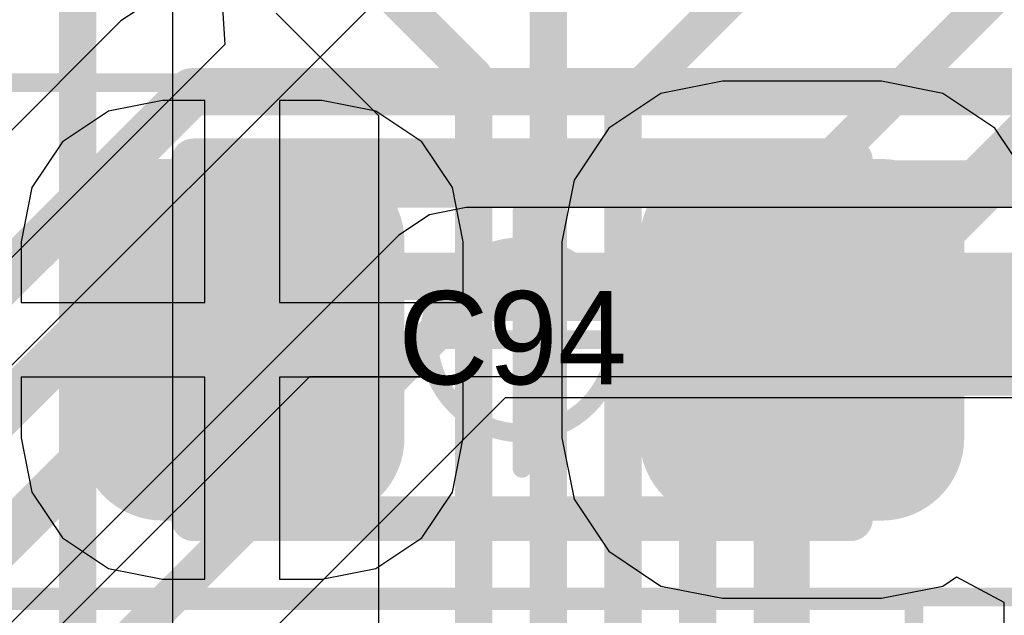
# Model space of a CAD drawing. Header units: millimetres. Extents: x -2 to 68, y -2 to 27.4.
# Tile 173 of 256: x 4.9 to 7.5, y 22 to 23.6. Entities that reach past the tile are written whole.
import ezdxf

# ---------------------------------------------------------------- set-up
doc = ezdxf.new("R2010")
doc.units = ezdxf.units.MM
for name, color, linetype in [('BottomLayer', 5, 'Continuous'), ('Mechanical13', 56, 'Continuous'), ('Mechanical15', 56, 'Continuous'), ('Mechanical2', 216, 'Continuous'), ('MidLayer2', 76, 'Continuous'), ('MidLayer3', 90, 'Continuous'), ('MidLayer6', 216, 'Continuous'), ('MidLayer7', 6, 'Continuous'), ('TopLayer', 1, 'Continuous'), ('TopPaste', 8, 'Continuous'), ('TopSolder', 216, 'Continuous')]:
    doc.layers.add(name, color=color, linetype=linetype)

# ---------------------------------------------------------------- blocks, each defined once
blk = doc.blocks.new('PQFN50P300X300X55_HS_21L_66')
at = {"layer": 'Mechanical15', "const_width": 0.0499999}
for points in [[(-1.60000188, -1.60000188), (-1.60000188, 1.59999934)], [(1.59999934, 1.59999934), (-1.60000188, 1.59999934)]]:
    blk.add_lwpolyline(points, dxfattribs=at)
at = {"layer": 'Mechanical15', "const_width": 0.02499868}
blk.add_lwpolyline([(-1.61250122, 1.59999934, 1), (-1.58750254, 1.59999934, 1)], format="xyb", close=True, dxfattribs=at)
blk.add_lwpolyline([(-1.61250122, 1.59999934, 1), (-1.58750254, 1.59999934, 1)], format="xyb", close=True, dxfattribs=at)
blk = doc.blocks.new('CAP_0603_127')
at = {"layer": 'Mechanical13', "const_width": 0.11999976}
for points in [[(-0.88000078, -0.47999904), (-0.88000078, 0.47999904)], [(-0.88000078, 0.47999904), (0.8800033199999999, 0.47999904)], [(0.8800033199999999, -0.47999904), (0.8800033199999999, 0.47999904)], [(-0.88000078, -0.47999904), (0.8800033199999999, -0.47999904)]]:
    blk.add_lwpolyline(points, dxfattribs=at)
at = {"layer": 'Mechanical13', "const_width": 0.05999988}
for points in [[(-0.9100007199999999, 0.47999904, 1), (-0.8500008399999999, 0.47999904, 1)], [(-0.9100007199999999, 0.47999904, 1), (-0.8500008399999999, 0.47999904, 1)], [(0.85000338, 0.47999904, 1), (0.91000326, 0.47999904, 1)], [(0.85000338, 0.47999904, 1), (0.91000326, 0.47999904, 1)], [(-0.9100007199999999, -0.47999904, 1), (-0.8500008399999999, -0.47999904, 1)], [(-0.9100007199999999, -0.47999904, 1), (-0.8500008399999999, -0.47999904, 1)], [(0.85000338, -0.47999904, 1), (0.91000326, -0.47999904, 1)], [(0.85000338, -0.47999904, 1), (0.91000326, -0.47999904, 1)]]:
    blk.add_lwpolyline(points, format="xyb", close=True, dxfattribs=at)
at = {"layer": 'Mechanical15', "const_width": 0.0499999}
for points in [[(-1.38999976, 0.6900011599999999), (1.38999976, 0.6900011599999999)], [(2.54e-06, -0.3450005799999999), (2.54e-06, 0.3450005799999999)], [(-0.3450005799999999, 0), (0.34500312, 0)], [(-1.38999976, -0.6900011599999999), (1.38999976, -0.6900011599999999)]]:
    blk.add_lwpolyline(points, dxfattribs=at)
at = {"layer": 'Mechanical15'}
for points, const_width in [([(-0.0124968, 0.3450005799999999, 1), (0.01250188, 0.3450005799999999, 1)], 0.02499868), ([(0.2499995, 0, 1), (-0.2499995, 0, 1)], 0.0499999), ([(-0.35749992, 0, 1), (-0.33250124, 0, 1)], 0.02499868), ([(-0.26249884, 0, 1), (-0.23750016, 0, 1)], 0.02499868), ([(0.23750016, 0, 1), (0.26249884, 0, 1)], 0.02499868), ([(0.33250378, 0, 1), (0.35750246, 0, 1)], 0.02499868), ([(-0.0124968, -0.3450005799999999, 1), (0.01250188, -0.3450005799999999, 1)], 0.02499868)]:
    blk.add_lwpolyline(points, format="xyb", close=True, dxfattribs=dict(at, const_width=const_width))
at = {"layer": 'TopLayer', "const_width": 0.22185122}
for points in [[(-1.07407456, 0.26314908, 1), (-0.8522258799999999, 0.26314908, 1)], [(-0.6477762, 0.26314908, 1), (-0.42592752, 0.26314908, 1)], [(0.42592752, 0.26314908, 1), (0.6477762, 0.26314908, 1)], [(0.8522258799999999, 0.26314908, 1), (1.07407456, 0.26314908, 1)], [(-1.07407456, -0.26314908, 1), (-0.8522258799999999, -0.26314908, 1)], [(-0.6477762, -0.26314908, 1), (-0.42592752, -0.26314908, 1)], [(0.42592752, -0.26314908, 1), (0.6477762, -0.26314908, 1)], [(0.8522258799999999, -0.26314908, 1), (1.07407456, -0.26314908, 1)]]:
    blk.add_lwpolyline(points, format="xyb", close=True, dxfattribs=at)
at = {"layer": 'TopLayer'}
for points in [[(-0.53685186, 0.4850003), (-0.9631502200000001, 0.4850003), (-0.53685186, -0.4850003), (-0.9631502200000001, -0.4850003)], [(0.53685186, -0.4850003), (0.9631502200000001, -0.4850003), (0.53685186, 0.4850003), (0.9631502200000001, 0.4850003)], [(-0.31500064, 0.26314908), (-1.18500144, 0.26314908), (-0.31500064, -0.26314908), (-1.18500144, -0.26314908)], [(0.31500064, -0.26314908), (1.18500144, -0.26314908), (0.31500064, 0.26314908), (1.18500144, 0.26314908)]]:
    blk.add_solid(points, dxfattribs=at)
at = {"layer": 'TopPaste', "const_width": 0.22185122}
for points in [[(-1.07407456, 0.26314908, 1), (-0.8522258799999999, 0.26314908, 1)], [(-0.6477762, 0.26314908, 1), (-0.42592752, 0.26314908, 1)], [(0.42592752, 0.26314908, 1), (0.6477762, 0.26314908, 1)], [(0.8522258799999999, 0.26314908, 1), (1.07407456, 0.26314908, 1)], [(-1.07407456, -0.26314908, 1), (-0.8522258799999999, -0.26314908, 1)], [(-0.6477762, -0.26314908, 1), (-0.42592752, -0.26314908, 1)], [(0.42592752, -0.26314908, 1), (0.6477762, -0.26314908, 1)], [(0.8522258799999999, -0.26314908, 1), (1.07407456, -0.26314908, 1)]]:
    blk.add_lwpolyline(points, format="xyb", close=True, dxfattribs=at)
at = {"layer": 'TopPaste'}
for points in [[(-0.53685186, 0.4850003), (-0.9631502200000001, 0.4850003), (-0.53685186, -0.4850003), (-0.9631502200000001, -0.4850003)], [(0.53685186, -0.4850003), (0.9631502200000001, -0.4850003), (0.53685186, 0.4850003), (0.9631502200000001, 0.4850003)], [(-0.31500064, 0.26314908), (-1.18500144, 0.26314908), (-0.31500064, -0.26314908), (-1.18500144, -0.26314908)], [(0.31500064, -0.26314908), (1.18500144, -0.26314908), (0.31500064, 0.26314908), (1.18500144, 0.26314908)]]:
    blk.add_solid(points, dxfattribs=at)
at = {"layer": 'TopSolder', "const_width": 0.22185122}
for points in [[(-1.07407456, 0.26314908, 1), (-0.8522258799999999, 0.26314908, 1)], [(-0.6477762, 0.26314908, 1), (-0.42592752, 0.26314908, 1)], [(0.42592752, 0.26314908, 1), (0.6477762, 0.26314908, 1)], [(0.8522258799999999, 0.26314908, 1), (1.07407456, 0.26314908, 1)], [(-1.07407456, -0.26314908, 1), (-0.8522258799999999, -0.26314908, 1)], [(-0.6477762, -0.26314908, 1), (-0.42592752, -0.26314908, 1)], [(0.42592752, -0.26314908, 1), (0.6477762, -0.26314908, 1)], [(0.8522258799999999, -0.26314908, 1), (1.07407456, -0.26314908, 1)]]:
    blk.add_lwpolyline(points, format="xyb", close=True, dxfattribs=at)
at = {"layer": 'TopSolder'}
for points in [[(-0.53685186, 0.4850003), (-0.9631502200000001, 0.4850003), (-0.53685186, -0.4850003), (-0.9631502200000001, -0.4850003)], [(0.53685186, -0.4850003), (0.9631502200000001, -0.4850003), (0.53685186, 0.4850003), (0.9631502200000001, 0.4850003)], [(-0.31500064, 0.26314908), (-1.18500144, 0.26314908), (-0.31500064, -0.26314908), (-1.18500144, -0.26314908)], [(0.31500064, -0.26314908), (1.18500144, -0.26314908), (0.31500064, 0.26314908), (1.18500144, 0.26314908)]]:
    blk.add_solid(points, dxfattribs=at)

msp = doc.modelspace()

# ---------------------------------------------------------------- linework, layer by layer
at = {"layer": 'BottomLayer'}
for p, q in [((5.591304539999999, 23.57568056), (5.86551786, 23.30146724)), ((5.86551786, 23.30146724), (5.86551786, 19.35370018))]:
    msp.add_line(p, q, dxfattribs=at)
for points, const_width in [([(5.659462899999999, 23.867999), (6.120414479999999, 23.40704742)], 0.0999998), ([(6.52041368, 23.3289475), (7.05946264, 23.86799646)], 0.0999998), ([(6.72041328, 22.8289485), (7.75946378, 23.867999)], 0.0999998), ([(6.32041408, 19.43654228), (6.32041408, 23.82894904)], 0.0999998), ([(6.120414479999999, 19.35370018), (6.120414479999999, 23.40704742)], 0.0999998), ([(6.52041368, 19.51938438), (6.52041368, 23.3289475)], 0.0999998), ([(6.9454141, 22.58102926), (7.671625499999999, 23.30724066)], 0.1499997), ([(6.72041328, 19.60222648), (6.72041328, 22.8289485)], 0.0999998), ([(6.9454141, 19.80851258), (6.9454141, 22.58102926)], 0.1499997)]:
    msp.add_lwpolyline(points, dxfattribs=dict(at, const_width=const_width))
for points, const_width in [([(6.0954158, 23.40704742, 1), (6.145413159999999, 23.40704742, 1)], 0.0499999), ([(6.0954158, 23.40704742, 1), (6.145413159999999, 23.40704742, 1)], 0.0499999), ([(6.495414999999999, 23.3289475, 1), (6.54541236, 23.3289475, 1)], 0.0499999), ([(6.495414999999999, 23.3289475, 1), (6.54541236, 23.3289475, 1)], 0.0499999), ([(6.6954146, 22.8289485, 1), (6.74541196, 22.8289485, 1)], 0.0499999), ([(6.6954146, 22.8289485, 1), (6.74541196, 22.8289485, 1)], 0.0499999), ([(6.90791354, 22.58102926, 1), (6.98291466, 22.58102926, 1)], 0.07499858), ([(6.90791354, 22.58102926, 1), (6.98291466, 22.58102926, 1)], 0.07499858)]:
    msp.add_lwpolyline(points, format="xyb", close=True, dxfattribs=dict(at, const_width=const_width))
at = {"layer": 'MidLayer2'}
msp.add_line((5.31436072, 19.35946598), (5.31436072, 23.61589892), dxfattribs=at)
at = {"layer": 'MidLayer2', "const_width": 0.0999998}
msp.add_lwpolyline([(5.0594641, 19.35946598), (5.0594641, 23.76297254)], dxfattribs=at)
at = {"layer": 'MidLayer3'}
for p, q in [((5.26237708, 23.61339956), (5.17521698, 23.5551599)), ((5.17521698, 23.5551599), (4.200890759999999, 22.58083368)), ((3.15291724, 20.07352348), (5.68133484, 22.60194108)), ((5.68133484, 22.60194108), (7.78296132, 22.60194108))]:
    msp.add_line(p, q, dxfattribs=at)
at = {"layer": 'MidLayer3', "const_width": 0.127}
for points in [[(2.7174952, 20.71749476), (5.365188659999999, 23.36518822)], [(5.365188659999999, 23.36518822), (11.0011591, 23.36518822)], [(2.8404947, 20.49049496), (5.46770052, 23.11770078)], [(5.46770052, 23.11770078), (10.92762102, 23.11770078)], [(2.96294556, 20.26349516), (5.57005236, 22.87060196)], [(5.57005236, 22.87060196), (10.85369432, 22.87060196)]]:
    msp.add_lwpolyline(points, dxfattribs=at)
at = {"layer": 'MidLayer3', "const_width": 0.0635}
for points in [[(5.33343866, 23.36518822, 1), (5.39693866, 23.36518822, 1)], [(5.33343866, 23.36518822, 1), (5.39693866, 23.36518822, 1)], [(5.43595052, 23.11770078, 1), (5.49945052, 23.11770078, 1)], [(5.43595052, 23.11770078, 1), (5.49945052, 23.11770078, 1)], [(5.538302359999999, 22.87060196, 1), (5.60180236, 22.87060196, 1)], [(5.538302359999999, 22.87060196, 1), (5.60180236, 22.87060196, 1)]]:
    msp.add_lwpolyline(points, format="xyb", close=True, dxfattribs=at)
at = {"layer": 'MidLayer6'}
for p, q in [((6.002451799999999, 23.03549368), (5.91975956, 22.98023852)), ((6.09999796, 23.05489674), (6.002451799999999, 23.03549368)), ((11.60502886, 23.05489674), (6.09999796, 23.05489674)), ((5.91975956, 22.98023852), (3.85750816, 20.91798712)), ((4.29264318, 20.63216854), (6.20557814, 22.5451035)), ((6.20557814, 22.5451035), (7.733355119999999, 22.5451035))]:
    msp.add_line(p, q, dxfattribs=at)
at = {"layer": 'MidLayer6', "const_width": 0.0999998}
for points in [[(4.03774656, 20.73774872), (6.09999796, 22.80000012)], [(6.09999796, 22.80000012), (11.60502886, 22.80000012)]]:
    msp.add_lwpolyline(points, dxfattribs=at)
at = {"layer": 'MidLayer6', "const_width": 0.0499999}
msp.add_lwpolyline([(6.07499928, 22.80000012, 1), (6.12499664, 22.80000012, 1)], format="xyb", close=True, dxfattribs=at)
msp.add_lwpolyline([(6.07499928, 22.80000012, 1), (6.12499664, 22.80000012, 1)], format="xyb", close=True, dxfattribs=at)
at = {"layer": 'MidLayer7'}
for p, q in [((3.99999962, 21.74999968), (5.96448896, 23.71448902)), ((5.443174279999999, 23.65171292), (5.45361114, 23.49199518)), ((5.45361114, 23.49199518), (3.95196314, 21.99034718))]:
    msp.add_line(p, q, dxfattribs=at)
at = {"layer": 'TopLayer'}
for p, q in [((6.78685206, 23.39326538), (6.62225498, 23.36052478)), ((7.21315042, 23.39326538), (6.78685206, 23.39326538)), ((7.3777475, 23.36052478), (7.21315042, 23.39326538)), ((6.62225498, 23.36052478), (6.482714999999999, 23.26728646)), ((7.517287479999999, 23.26728646), (7.3777475, 23.36052478)), ((5.28684998, 23.34228504), (5.141760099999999, 23.31342556)), ((5.39999936, 23.34228504), (5.28684998, 23.34228504)), ((5.39999936, 22.80000012), (5.39999936, 23.34228504)), ((5.713148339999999, 23.34228504), (5.59999896, 23.34228504)), ((5.59999896, 23.34228504), (5.59999896, 22.80000012)), ((5.85823822, 23.31342556), (5.713148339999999, 23.34228504)), ((5.141760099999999, 23.31342556), (5.018760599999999, 23.23123878)), ((5.981237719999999, 23.23123878), (5.85823822, 23.31342556)), ((6.482714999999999, 23.26728646), (6.38947668, 23.12774648)), ((7.610525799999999, 23.12774648), (7.517287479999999, 23.26728646)), ((5.018760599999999, 23.23123878), (4.93657382, 23.10823928)), ((6.0634245, 23.10823928), (5.981237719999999, 23.23123878)), ((6.38947668, 23.12774648), (6.35673608, 22.9631494)), ((4.93657382, 23.10823928), (4.90771434, 22.9631494)), ((6.092283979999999, 22.9631494), (6.0634245, 23.10823928)), ((4.90771434, 22.9631494), (4.90771434, 22.80000012)), ((6.092283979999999, 22.80000012), (6.092283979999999, 22.9631494)), ((6.35673608, 22.9631494), (6.35673608, 22.43685124)), ((4.90771434, 22.80000012), (5.39999936, 22.80000012)), ((5.59999896, 22.80000012), (6.092283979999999, 22.80000012)), ((5.39999936, 22.60000052), (4.90771434, 22.60000052)), ((4.90771434, 22.60000052), (4.90771434, 22.43685124)), ((5.39999936, 22.0577156), (5.39999936, 22.60000052)), ((6.092283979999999, 22.60000052), (5.59999896, 22.60000052)), ((5.59999896, 22.60000052), (5.59999896, 22.0577156)), ((6.092283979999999, 22.43685124), (6.092283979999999, 22.60000052)), ((4.90771434, 22.43685124), (4.93657382, 22.29176136)), ((6.0634245, 22.29176136), (6.092283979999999, 22.43685124)), ((6.35673608, 22.43685124), (6.38947668, 22.27225416)), ((4.93657382, 22.29176136), (5.018760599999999, 22.16876186)), ((5.981237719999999, 22.16876186), (6.0634245, 22.29176136)), ((6.38947668, 22.27225416), (6.482714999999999, 22.13271418)), ((5.018760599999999, 22.16876186), (5.141760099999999, 22.08657508)), ((5.85823822, 22.08657508), (5.981237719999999, 22.16876186)), ((6.482714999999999, 22.13271418), (6.62225498, 22.03947586)), ((5.141760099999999, 22.08657508), (5.28684998, 22.0577156)), ((5.713148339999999, 22.0577156), (5.85823822, 22.08657508)), ((7.3777475, 22.03947586), (7.41450638, 22.06403766)), ((7.41450638, 22.06403766), (7.54150638, 21.99615362)), ((5.28684998, 22.0577156), (5.39999936, 22.0577156)), ((5.59999896, 22.0577156), (5.713148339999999, 22.0577156)), ((6.62225498, 22.03947586), (6.78685206, 22.00673526)), ((7.21315042, 22.00673526), (7.3777475, 22.03947586)), ((6.78685206, 22.00673526), (7.21315042, 22.00673526)), ((7.54150638, 21.99615362), (7.54150638, 21.78053048))]:
    msp.add_line(p, q, dxfattribs=at)
at = {"layer": 'TopLayer', "const_width": 0.2999994}
msp.add_lwpolyline([(7.00000124, 22.70000032), (7.69999984, 22.70000032)], dxfattribs=at)
at = {"layer": 'TopLayer', "const_width": 0.1499997}
msp.add_lwpolyline([(6.92500266, 22.70000032, 1), (7.074999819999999, 22.70000032, 1)], format="xyb", close=True, dxfattribs=at)

# ---------------------------------------------------------------- block references
msp.add_blockref('CAP_0603_127', (6.2500002, 22.70000032))
at = {"rotation": 270}
msp.add_blockref('PQFN50P300X300X55_HS_21L_66', (5.7000013, 20.39999984), dxfattribs=at)

# ---------------------------------------------------------------- texts
at = {"layer": 'Mechanical2'}
msp.add_text('C94', height=0.2499995, dxfattribs=at).set_placement((5.9182, 22.5806))

doc.saveas('drawing.dxf')
